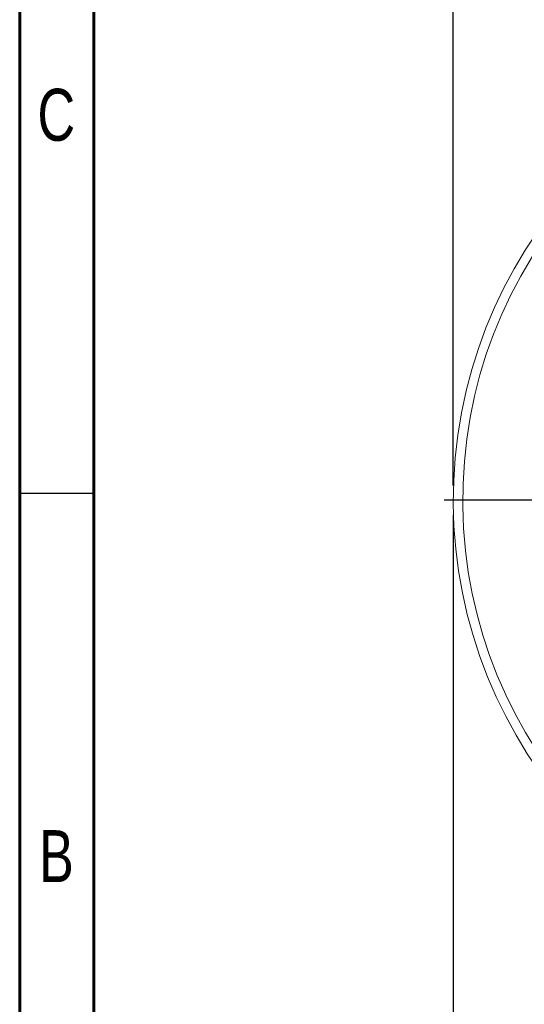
# Model space of a CAD drawing. Header units: inches. Extents: x 0.6 to 16.3, y 0.2 to 11.5.
# Tile 2 of 53: x 0.6 to 1.9, y 2.5 to 5.1. Entities that reach past the tile are written whole.
import ezdxf

# ---------------------------------------------------------------- set-up
doc = ezdxf.new("R2010")
doc.units = ezdxf.units.IN
doc.header["$MEASUREMENT"] = 0
doc.layers.add('FORMAT', color=7, linetype='Continuous')
doc.styles.add('SLDTEXTSTYLE0', font='TXT', dxfattribs={"width": 0.75})
doc.dimstyles.new('SLDDIMSTYLE0', dxfattribs={"dimtxt": 0.137795, "dimasz": 0.13, "dimexe": 0, "dimexo": 0.0625, "dimgap": 0.034449, "dimtad": 1, "dimlfac": 2, "dimrnd": 1e-09, "dimzin": 12, "dimdsep": 46, "dimlunit": 5, "dimtxsty": 'SLDTEXTSTYLE0', "dimsah": 1, "dimcen": 0.09, "dimadec": 0, "dimazin": 3, "dimtfac": 1, "dimtofl": 0, "dimtmove": 0, "dimatfit": 3, "dimfxl": 0, "dimfrac": 2, "dimtolj": 1, "dimtzin": 12, "dimarcsym": 0})

# ---------------------------------------------------------------- blocks, each defined once
blk = doc.blocks.new('_D')
at = {"layer": 'FORMAT'}
for p, q in [((1.7401, 3.8983), (1.7401, 6.217)), ((3.7401, 5.977), (3.7401, 6.217)), ((1.7401, 6.1777), (3.7401, 6.1777))]:
    blk.add_line(p, q, dxfattribs=at)
for points in [[(1.7401, 6.1777), (1.8701, 6.1577), (1.8701, 6.1977)], [(3.7401, 6.1777), (3.6101, 6.1977), (3.6101, 6.1577)]]:
    blk.add_solid(points, dxfattribs=at)
at = {"layer": 'FORMAT', "insert": (2.6606, 6.3553), "char_height": 0.1378, "attachment_point": 1, "style": 'SLDTEXTSTYLE0'}
blk.add_mtext('4', dxfattribs=at)
blk = doc.blocks.new('_D_1')
at = {"layer": 'FORMAT'}
for p, q in [((1.7401, 3.8195), (1.7401, 1.8054)), ((4.2401, 3.8195), (4.2401, 1.8054)), ((1.7401, 1.8447), (4.2401, 1.8447))]:
    blk.add_line(p, q, dxfattribs=at)
for points in [[(1.7401, 1.8447), (1.8701, 1.8247), (1.8701, 1.8647)], [(4.2401, 1.8447), (4.1101, 1.8647), (4.1101, 1.8247)]]:
    blk.add_solid(points, dxfattribs=at)
at = {"layer": 'FORMAT', "char_height": 0.1378, "attachment_point": 1, "style": 'SLDTEXTSTYLE0'}
for s, insert in [('%%c', (2.9357, 2.0224)), ('5', (3.1435, 2.0245))]:
    blk.add_mtext(s, dxfattribs=dict(at, insert=insert))
blk = doc.blocks.new('SW_CENTERMARKSYMBOL_0')
at = {"layer": 'FORMAT', "color": 0}
for p, q in [((0, 0.0984), (0, 1.2742)), ((0, 0), (0, 0.0492)), ((-0.0984, 0), (-1.2742, 0)), ((0, 0), (-0.0492, 0)), ((0, 0), (0, -0.0492)), ((0, 0), (0.0492, 0)), ((0.0984, 0), (1.2742, 0)), ((0, -0.0984), (0, -1.2742))]:
    blk.add_line(p, q, dxfattribs=at)

msp = doc.modelspace()

# ---------------------------------------------------------------- linework, layer by layer
at = {"color": 7, "linetype": 'Continuous', "lineweight": 60}
for p, q in [((0.59055118, 0.19685039), (0.59055118, 11.49606299)), ((0.78740157, 0.39370079), (0.78740157, 11.2992126))]:
    msp.add_line(p, q, dxfattribs=at)
at = {"color": 7, "linetype": 'Continuous', "lineweight": 30}
msp.add_line((0.59055118, 3.87795276), (0.78740157, 3.87795276), dxfattribs=at)
at = {"color": 7, "linetype": 'Continuous', "lineweight": 15}
for radius, start in [(1.25, 92.03720256), (1.225, 92.54853019)]:
    msp.add_arc((2.99007051, 3.85888749), radius, start, 348.74940603, dxfattribs=at)

# ---------------------------------------------------------------- block references
at = {"layer": 'FORMAT'}
msp.add_blockref('SW_CENTERMARKSYMBOL_0', (2.99007051, 3.85888749), dxfattribs=at)

# ---------------------------------------------------------------- texts
at = {"color": 7, "linetype": 'Continuous', "lineweight": 0, "char_height": 0.13779528, "attachment_point": 2, "style": 'SLDTEXTSTYLE0'}
for s, insert in [('C', (0.68754101, 4.95017966)), ('B', (0.68792377, 2.98400531))]:
    msp.add_mtext(s, dxfattribs=dict(at, insert=insert))

# ---------------------------------------------------------------- dimensions: what is measured, and where the dimension line sits
at = {"layer": 'FORMAT'}
dim = msp.add_linear_dim(base=(3.74007051, 6.17765331), p1=(1.74007051, 3.85888749), p2=(3.74007051, 5.93762764), dimstyle='SLDDIMSTYLE0', dxfattribs=at)
dim.commit()
dim.dimension.update_dxf_attribs({"geometry": '_D', "text_midpoint": (2.71146874, 6.17765331), "dimtype": 160})
dim = msp.add_linear_dim(base=(4.24007051, 1.84473432), p1=(1.74007051, 3.85888749), p2=(4.24007051, 3.85888749), text='%%c<>', dimstyle='SLDDIMSTYLE0', dxfattribs=at)
dim.commit()
dim.dimension.update_dxf_attribs({"geometry": '_D_1', "text_midpoint": (3.09055119, 1.84473432), "dimtype": 160})

doc.saveas('drawing.dxf')
